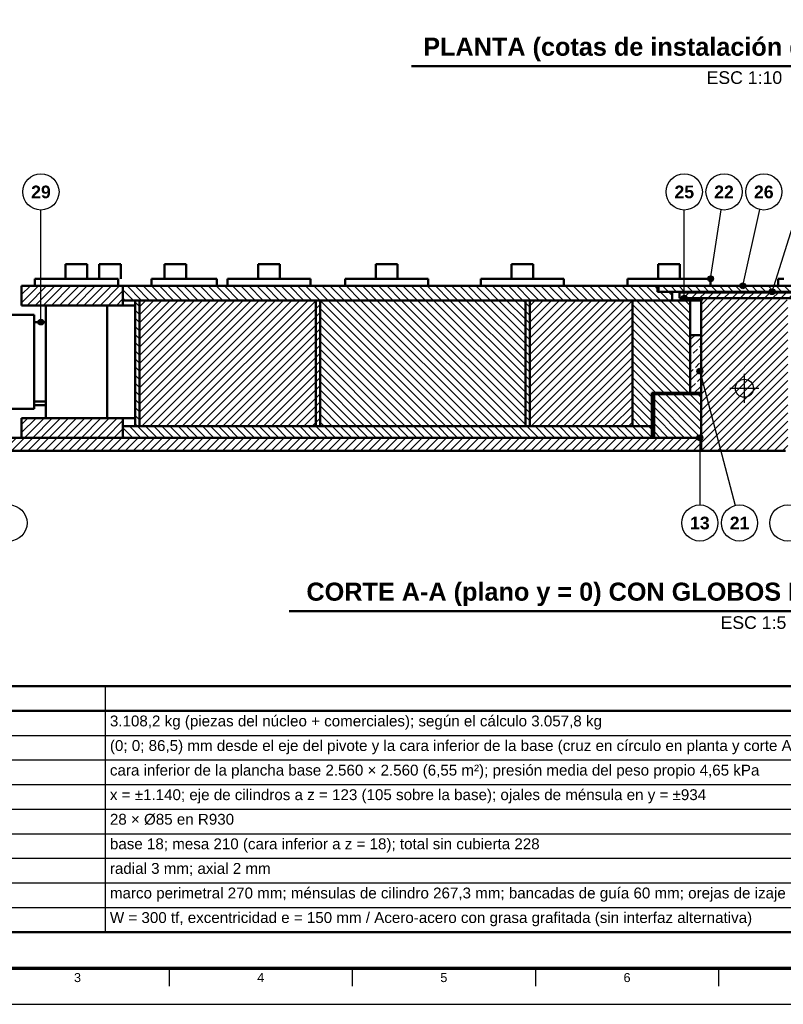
# Model space of a CAD drawing. Header units: millimetres. Extents: x 0 to 841, y 0 to 594.
# Tile 2 of 17: x 131 to 342, y 0 to 272. Entities that reach past the tile are written whole.
import ezdxf
from ezdxf.enums import TextEntityAlignment as Align

# ---------------------------------------------------------------- set-up
doc = ezdxf.new("R2010")
doc.units = ezdxf.units.MM
for name, color, linetype, lineweight in [('ACH', 7, 'CONTINUOUS', 13), ('COTA', 7, 'CONTINUOUS', 25), ('FINA', 7, 'CONTINUOUS', 25), ('MARCO', 7, 'CONTINUOUS', 70), ('TXT', 7, 'CONTINUOUS', 25), ('VIS', 7, 'CONTINUOUS', 50)]:
    doc.layers.add(name, color=color, linetype=linetype, lineweight=lineweight)
doc.styles.add('STD', font='LiberationSans-Regular.ttf')
doc.styles.add('STDB', font='LiberationSans-Bold.ttf')

msp = doc.modelspace()

# ---------------------------------------------------------------- hatches: boundary and pattern name
at = {"layer": 'ACH'}
h = msp.add_hatch(color=7, dxfattribs=at)
h.dxf.hatch_style = 1
h.paths.add_polyline_path([(322.72, 200.78), (322.49, 201.34), (321.92, 201.58), (321.36, 201.34), (321.12, 200.78), (321.36, 200.21), (321.92, 199.98), (322.49, 200.21)])
h = msp.add_hatch(color=7, dxfattribs=at)
h.dxf.hatch_style = 1
h.paths.add_polyline_path([(331.63, 198.78), (331.39, 199.34), (330.83, 199.58), (330.26, 199.34), (330.03, 198.78), (330.26, 198.21), (330.83, 197.98), (331.39, 198.21)])
h = msp.add_hatch(dxfattribs=at)
h.set_pattern_fill('ANSI31', scale=0.5)
h.paths.add_polyline_path([(131.25, 193.38), (131.25, 198.78), (159.25, 198.78), (159.25, 193.38)])
h = msp.add_hatch(dxfattribs=at)
h.set_pattern_fill('ANSI31', scale=0.5, angle=90)
h.paths.add_polyline_path([(159.25, 194.78), (159.25, 198.78), (307.25, 198.78), (307.25, 197.18), (311.25, 197.18), (311.25, 194.78)])
h = msp.add_hatch(dxfattribs=at)
h.set_pattern_fill('ANSI31', scale=0.5, angle=90)
h.paths.add_polyline_path([(355.05, 198.78), (355.05, 197.18), (307.45, 197.18), (307.45, 198.78)])
h = msp.add_hatch(dxfattribs=at)
h.set_pattern_fill('ANSI31', scale=0.5)
h.paths.add_polyline_path([(349.25, 196.98), (349.25, 195.38), (313.25, 195.38), (313.25, 196.98)])
h = msp.add_hatch(color=7, dxfattribs=at)
h.dxf.hatch_style = 1
h.paths.add_polyline_path([(315.42, 195.38), (315.19, 195.94), (314.62, 196.18), (314.05, 195.94), (313.82, 195.38), (314.05, 194.81), (314.62, 194.58), (315.19, 194.81)])
h = msp.add_hatch(color=7, dxfattribs=at)
h.dxf.hatch_style = 1
h.paths.add_polyline_path([(339.7, 197.18), (339.47, 197.74), (338.9, 197.98), (338.34, 197.74), (338.1, 197.18), (338.34, 196.61), (338.9, 196.38), (339.47, 196.61)])
h = msp.add_hatch(dxfattribs=at)
h.set_pattern_fill('ANSI31', scale=0.5, angle=90)
h.paths.add_polyline_path([(162.65, 159.98), (162.65, 194.78), (163.85, 194.78), (163.85, 159.98)])
h = msp.add_hatch(dxfattribs=at)
h.set_pattern_fill('ANSI31', scale=0.5)
h.paths.add_polyline_path([(163.85, 194.78), (212.65, 194.78), (212.65, 159.98), (163.85, 159.98)])
h = msp.add_hatch(dxfattribs=at)
h.set_pattern_fill('ANSI31', scale=0.5)
h.paths.add_polyline_path([(212.65, 159.98), (212.65, 194.78), (213.85, 194.78), (213.85, 159.98)])
h = msp.add_hatch(dxfattribs=at)
h.set_pattern_fill('ANSI31', scale=0.5, angle=90)
h.paths.add_polyline_path([(213.85, 194.78), (270.65, 194.78), (270.65, 159.98), (213.85, 159.98)])
h = msp.add_hatch(dxfattribs=at)
h.set_pattern_fill('ANSI31', scale=0.5, angle=90)
h.paths.add_polyline_path([(270.65, 159.98), (270.65, 194.78), (271.85, 194.78), (271.85, 159.98)])
h = msp.add_hatch(dxfattribs=at)
h.set_pattern_fill('ANSI31', scale=0.5)
h.paths.add_polyline_path([(271.85, 194.78), (300.25, 194.78), (300.25, 159.98), (271.85, 159.98)])
h = msp.add_hatch(dxfattribs=at)
h.set_pattern_fill('ANSI31', scale=0.5, angle=90)
h.paths.add_polyline_path([(300.25, 159.98), (300.25, 194.78), (316.25, 194.78), (316.25, 169.18), (305.65, 169.18), (305.65, 159.98)])
h = msp.add_hatch(dxfattribs=at)
h.set_pattern_fill('ANSI31', scale=0.5)
h.paths.add_polyline_path([(343.25, 194.78), (343.25, 153.78), (342.65, 153.18), (319.85, 153.18), (319.25, 153.78), (319.25, 194.78), (319.85, 195.38), (342.65, 195.38)])
h = msp.add_hatch(color=7, dxfattribs=at)
h.dxf.hatch_style = 1
h.paths.add_polyline_path([(137.4, 188.78), (137.17, 189.34), (136.6, 189.58), (136.04, 189.34), (135.8, 188.78), (136.04, 188.21), (136.6, 187.98), (137.17, 188.21)])
h = msp.add_hatch(dxfattribs=at)
h.set_pattern_fill('ANSI33', scale=0.5)
h.paths.add_polyline_path([(316.25, 169.18), (316.25, 185.18), (319.25, 185.18), (319.25, 169.18)])
h = msp.add_hatch(color=7, dxfattribs=at)
h.dxf.hatch_style = 1
h.paths.add_polyline_path([(319.72, 175.2), (319.49, 175.77), (318.92, 176), (318.36, 175.77), (318.12, 175.2), (318.36, 174.64), (318.92, 174.4), (319.49, 174.64)])
h = msp.add_hatch(dxfattribs=at)
h.set_pattern_fill('ANSI31', scale=0.5, angle=90)
h.paths.add_polyline_path([(306.25, 156.78), (306.25, 168.78), (319.25, 168.78), (319.25, 156.78)])
h = msp.add_hatch(dxfattribs=at)
h.set_pattern_fill('ANSI31', scale=0.5)
h.paths.add_polyline_path([(131.25, 156.78), (131.25, 162.18), (159.25, 162.18), (159.25, 156.78)])
h = msp.add_hatch(dxfattribs=at)
h.set_pattern_fill('ANSI31', scale=0.5, angle=90)
h.paths.add_polyline_path([(159.25, 156.78), (159.25, 159.98), (305.65, 159.98), (305.65, 156.78)])
h = msp.add_hatch(dxfattribs=at)
h.set_pattern_fill('ANSI31', scale=0.5)
h.paths.add_polyline_path([(319.25, 153.18), (75.25, 153.18), (75.25, 156.78), (319.25, 156.78)])
h = msp.add_hatch(color=7, dxfattribs=at)
h.dxf.hatch_style = 1
h.paths.add_polyline_path([(319.72, 156.78), (319.49, 157.34), (318.92, 157.58), (318.36, 157.34), (318.12, 156.78), (318.36, 156.21), (318.92, 155.98), (319.49, 156.21)])

# ---------------------------------------------------------------- linework, layer by layer
at = {"layer": 'COTA'}
for p, q in [((136.6, 188.78), (136.6, 219.78)), ((314.62, 195.38), (314.62, 219.78)), ((321.92, 200.78), (324.86, 219.84)), ((330.83, 198.78), (335.53, 219.9)), ((338.9, 197.18), (346.11, 220.01)), ((318.92, 175.2), (328.66, 138.01)), ((318.92, 156.78), (318.92, 138.18))]:
    msp.add_line(p, q, dxfattribs=at)
for centre in [(321.92, 200.78), (330.83, 198.78), (314.62, 195.38), (338.9, 197.18), (136.6, 188.78), (318.92, 175.2), (318.92, 156.78)]:
    msp.add_circle(centre, 0.8, dxfattribs=at)
at = {"layer": 'FINA'}
for p, q in [((331.25, 166.47), (331.25, 174.47)), ((327.25, 170.47), (335.25, 170.47)), ((154.38, 88), (154.38, 20)), ((25, 81.2), (646, 81.2)), ((25, 74.4), (646, 74.4)), ((25, 67.6), (646, 67.6)), ((25, 60.8), (646, 60.8)), ((25, 54), (646, 54)), ((25, 47.2), (646, 47.2)), ((25, 40.4), (646, 40.4)), ((25, 33.6), (646, 33.6)), ((25, 26.8), (646, 26.8)), ((172.06, 10), (172.06, 5)), ((222.75, 10), (222.75, 5)), ((273.44, 10), (273.44, 5)), ((324.12, 10), (324.12, 5))]:
    msp.add_line(p, q, dxfattribs=at)
msp.add_lwpolyline([(0, 0), (841, 0), (841, 594), (0, 594)], close=True, dxfattribs=at)
for centre, radius in [((136.6, 224.78), 5), ((314.62, 224.78), 5), ((325.62, 224.78), 5), ((336.62, 224.78), 5), ((331.25, 170.47), 2.5), ((127.75, 133.18), 5), ((318.92, 133.18), 5), ((329.92, 133.18), 5), ((343.25, 133.18), 5)]:
    msp.add_circle(centre, radius, dxfattribs=at)
at = {"layer": 'MARCO'}
msp.add_lwpolyline([(20, 10), (831, 10), (831, 584), (20, 584)], close=True, dxfattribs=at)
at = {"layer": 'VIS'}
for p, q in [((239.17, 259.57), (423.33, 259.57)), ((205.31, 108.78), (462.19, 108.78)), ((25, 20), (646, 20))]:
    msp.add_line(p, q, dxfattribs=at)
for points in [[(143.42, 204.78), (143.54, 204.78), (143.66, 204.78), (143.78, 204.78), (143.9, 204.78), (144.02, 204.78), (144.14, 204.78), (144.26, 204.78), (144.38, 204.78), (144.5, 204.78), (144.62, 204.78), (144.74, 204.78), (144.86, 204.78), (144.98, 204.78), (145.1, 204.78), (145.22, 204.78), (145.34, 204.78), (145.46, 204.78), (145.58, 204.78), (145.7, 204.78), (145.82, 204.78), (145.94, 204.78), (146.06, 204.78), (146.18, 204.78), (146.3, 204.78), (146.42, 204.78), (146.54, 204.78), (146.66, 204.78), (146.78, 204.78), (146.9, 204.78), (147.02, 204.78), (147.14, 204.78), (147.26, 204.78), (147.38, 204.78), (147.5, 204.78), (147.62, 204.78), (147.74, 204.78), (147.86, 204.78), (147.98, 204.78), (148.1, 204.78), (148.22, 204.78), (148.34, 204.78), (148.46, 204.78), (148.58, 204.78), (148.7, 204.78), (148.82, 204.78), (148.94, 204.78), (149.06, 204.78), (149.18, 204.78), (149.3, 204.78), (149.42, 204.78)], [(143.42, 204.78), (143.42, 200.78)], [(149.42, 200.78), (149.42, 204.78)], [(152.69, 204.78), (152.81, 204.78), (152.93, 204.78), (153.05, 204.78), (153.17, 204.78), (153.29, 204.78), (153.41, 204.78), (153.53, 204.78), (153.65, 204.78), (153.77, 204.78), (153.89, 204.78), (154.01, 204.78), (154.13, 204.78), (154.25, 204.78), (154.37, 204.78), (154.49, 204.78), (154.61, 204.78), (154.73, 204.78), (154.85, 204.78), (154.97, 204.78), (155.09, 204.78), (155.21, 204.78), (155.33, 204.78), (155.45, 204.78), (155.57, 204.78), (155.69, 204.78), (155.81, 204.78), (155.93, 204.78), (156.05, 204.78), (156.17, 204.78), (156.29, 204.78), (156.41, 204.78), (156.53, 204.78), (156.65, 204.78), (156.77, 204.78), (156.89, 204.78), (157.01, 204.78), (157.13, 204.78), (157.25, 204.78), (157.37, 204.78), (157.49, 204.78), (157.61, 204.78), (157.73, 204.78), (157.85, 204.78), (157.97, 204.78), (158.09, 204.78), (158.21, 204.78), (158.33, 204.78), (158.45, 204.78), (158.57, 204.78), (158.69, 204.78)], [(152.69, 204.78), (152.69, 200.78)], [(158.69, 200.78), (158.69, 204.78)], [(170.76, 204.78), (170.88, 204.78), (171, 204.78), (171.12, 204.78), (171.24, 204.78), (171.36, 204.78), (171.48, 204.78), (171.6, 204.78), (171.72, 204.78), (171.84, 204.78), (171.96, 204.78), (172.08, 204.78), (172.2, 204.78), (172.32, 204.78), (172.44, 204.78), (172.56, 204.78), (172.68, 204.78), (172.8, 204.78), (172.92, 204.78), (173.04, 204.78), (173.16, 204.78), (173.28, 204.78), (173.4, 204.78), (173.52, 204.78), (173.64, 204.78), (173.76, 204.78), (173.88, 204.78), (174, 204.78), (174.12, 204.78), (174.24, 204.78), (174.36, 204.78), (174.48, 204.78), (174.6, 204.78), (174.72, 204.78), (174.84, 204.78), (174.96, 204.78), (175.08, 204.78), (175.2, 204.78), (175.32, 204.78), (175.44, 204.78), (175.56, 204.78), (175.68, 204.78), (175.8, 204.78), (175.92, 204.78), (176.04, 204.78), (176.16, 204.78), (176.28, 204.78), (176.4, 204.78), (176.52, 204.78), (176.64, 204.78), (176.76, 204.78)], [(170.76, 204.78), (170.76, 200.78)], [(176.76, 200.78), (176.76, 204.78)], [(196.73, 204.78), (196.85, 204.78), (196.97, 204.78), (197.09, 204.78), (197.21, 204.78), (197.33, 204.78), (197.45, 204.78), (197.57, 204.78), (197.69, 204.78), (197.81, 204.78), (197.93, 204.78), (198.05, 204.78), (198.17, 204.78), (198.29, 204.78), (198.41, 204.78), (198.53, 204.78), (198.65, 204.78), (198.77, 204.78), (198.89, 204.78), (199.01, 204.78), (199.13, 204.78), (199.25, 204.78), (199.37, 204.78), (199.49, 204.78), (199.61, 204.78), (199.73, 204.78), (199.85, 204.78), (199.97, 204.78), (200.09, 204.78), (200.21, 204.78), (200.33, 204.78), (200.45, 204.78), (200.57, 204.78), (200.69, 204.78), (200.81, 204.78), (200.93, 204.78), (201.05, 204.78), (201.17, 204.78), (201.29, 204.78), (201.41, 204.78), (201.53, 204.78), (201.65, 204.78), (201.77, 204.78), (201.89, 204.78), (202.01, 204.78), (202.13, 204.78), (202.25, 204.78), (202.37, 204.78), (202.49, 204.78), (202.61, 204.78), (202.73, 204.78)], [(196.73, 204.78), (196.73, 200.78)], [(202.73, 200.78), (202.73, 204.78)], [(229.29, 204.78), (229.41, 204.78), (229.53, 204.78), (229.65, 204.78), (229.77, 204.78), (229.89, 204.78), (230.01, 204.78), (230.13, 204.78), (230.25, 204.78), (230.37, 204.78), (230.49, 204.78), (230.61, 204.78), (230.73, 204.78), (230.85, 204.78), (230.97, 204.78), (231.09, 204.78), (231.21, 204.78), (231.33, 204.78), (231.45, 204.78), (231.57, 204.78), (231.69, 204.78), (231.81, 204.78), (231.93, 204.78), (232.05, 204.78), (232.17, 204.78), (232.29, 204.78), (232.41, 204.78), (232.53, 204.78), (232.65, 204.78), (232.77, 204.78), (232.89, 204.78), (233.01, 204.78), (233.13, 204.78), (233.25, 204.78), (233.37, 204.78), (233.49, 204.78), (233.61, 204.78), (233.73, 204.78), (233.85, 204.78), (233.97, 204.78), (234.09, 204.78), (234.21, 204.78), (234.33, 204.78), (234.45, 204.78), (234.57, 204.78), (234.69, 204.78), (234.81, 204.78), (234.93, 204.78), (235.05, 204.78), (235.17, 204.78), (235.29, 204.78)], [(229.29, 204.78), (229.29, 200.78)], [(235.29, 200.78), (235.29, 204.78)], [(266.82, 204.78), (266.94, 204.78), (267.06, 204.78), (267.18, 204.78), (267.3, 204.78), (267.42, 204.78), (267.54, 204.78), (267.66, 204.78), (267.78, 204.78), (267.9, 204.78), (268.02, 204.78), (268.14, 204.78), (268.26, 204.78), (268.38, 204.78), (268.5, 204.78), (268.62, 204.78), (268.74, 204.78), (268.86, 204.78), (268.98, 204.78), (269.1, 204.78), (269.22, 204.78), (269.34, 204.78), (269.46, 204.78), (269.58, 204.78), (269.7, 204.78), (269.82, 204.78), (269.94, 204.78), (270.06, 204.78), (270.18, 204.78), (270.3, 204.78), (270.42, 204.78), (270.54, 204.78), (270.66, 204.78), (270.78, 204.78), (270.9, 204.78), (271.02, 204.78), (271.14, 204.78), (271.26, 204.78), (271.38, 204.78), (271.5, 204.78), (271.62, 204.78), (271.74, 204.78), (271.86, 204.78), (271.98, 204.78), (272.1, 204.78), (272.22, 204.78), (272.34, 204.78), (272.46, 204.78), (272.58, 204.78), (272.7, 204.78), (272.82, 204.78)], [(266.82, 204.78), (266.82, 200.78)], [(272.82, 200.78), (272.82, 204.78)], [(307.42, 204.78), (307.54, 204.78), (307.66, 204.78), (307.78, 204.78), (307.9, 204.78), (308.02, 204.78), (308.14, 204.78), (308.26, 204.78), (308.38, 204.78), (308.5, 204.78), (308.62, 204.78), (308.74, 204.78), (308.86, 204.78), (308.98, 204.78), (309.1, 204.78), (309.22, 204.78), (309.34, 204.78), (309.46, 204.78), (309.58, 204.78), (309.7, 204.78), (309.82, 204.78), (309.94, 204.78), (310.06, 204.78), (310.18, 204.78), (310.3, 204.78), (310.42, 204.78), (310.54, 204.78), (310.66, 204.78), (310.78, 204.78), (310.9, 204.78), (311.02, 204.78), (311.14, 204.78), (311.26, 204.78), (311.38, 204.78), (311.5, 204.78), (311.62, 204.78), (311.74, 204.78), (311.86, 204.78), (311.98, 204.78), (312.1, 204.78), (312.22, 204.78), (312.34, 204.78), (312.46, 204.78), (312.58, 204.78), (312.7, 204.78), (312.82, 204.78), (312.94, 204.78), (313.06, 204.78), (313.18, 204.78), (313.3, 204.78), (313.42, 204.78)], [(307.42, 204.78), (307.42, 200.78)], [(313.42, 200.78), (313.42, 204.78)], [(134.92, 200.78), (135.04, 200.78), (135.16, 200.78), (135.28, 200.78), (135.4, 200.78), (135.52, 200.78), (135.64, 200.78), (135.76, 200.78), (135.88, 200.78), (136, 200.78), (136.12, 200.78), (136.24, 200.78), (136.36, 200.78), (136.48, 200.78), (136.61, 200.78), (136.73, 200.78), (136.85, 200.78), (136.97, 200.78), (137.09, 200.78), (137.21, 200.78), (137.33, 200.78), (137.45, 200.78), (137.57, 200.78), (137.69, 200.78), (137.81, 200.78), (137.93, 200.78), (138.05, 200.78), (138.17, 200.78), (138.29, 200.78), (138.41, 200.78), (138.53, 200.78), (138.65, 200.78), (138.77, 200.78), (138.89, 200.78), (139.01, 200.78), (139.13, 200.78), (139.25, 200.78), (139.38, 200.78), (139.5, 200.78), (139.62, 200.78), (139.74, 200.78), (139.86, 200.78), (139.98, 200.78), (140.1, 200.78), (140.22, 200.78), (140.34, 200.78), (140.46, 200.78), (140.58, 200.78), (140.7, 200.78), (140.82, 200.78), (140.94, 200.78), (141.06, 200.78), (141.18, 200.78), (141.3, 200.78), (141.42, 200.78), (141.54, 200.78), (141.66, 200.78), (141.78, 200.78), (141.9, 200.78), (142.02, 200.78), (142.14, 200.78), (142.27, 200.78), (142.39, 200.78), (142.51, 200.78), (142.63, 200.78), (142.75, 200.78), (142.87, 200.78), (142.99, 200.78), (143.11, 200.78), (143.23, 200.78), (143.35, 200.78), (143.47, 200.78), (143.59, 200.78), (143.71, 200.78), (143.83, 200.78), (143.95, 200.78), (144.07, 200.78), (144.19, 200.78), (144.31, 200.78), (144.43, 200.78), (144.55, 200.78), (144.67, 200.78), (144.79, 200.78), (144.91, 200.78), (145.03, 200.78), (145.16, 200.78), (145.28, 200.78), (145.4, 200.78), (145.52, 200.78), (145.64, 200.78), (145.76, 200.78), (145.88, 200.78), (146, 200.78), (146.12, 200.78), (146.24, 200.78), (146.36, 200.78), (146.48, 200.78), (146.6, 200.78), (146.72, 200.78), (146.84, 200.78), (146.96, 200.78), (147.08, 200.78), (147.2, 200.78), (147.32, 200.78), (147.44, 200.78), (147.56, 200.78), (147.68, 200.78), (147.8, 200.78), (147.92, 200.78), (148.05, 200.78), (148.17, 200.78), (148.29, 200.78), (148.41, 200.78), (148.53, 200.78), (148.65, 200.78), (148.77, 200.78), (148.89, 200.78), (149.01, 200.78), (149.13, 200.78), (149.25, 200.78), (149.37, 200.78), (149.49, 200.78), (149.61, 200.78), (149.73, 200.78), (149.85, 200.78), (149.97, 200.78), (150.09, 200.78), (150.21, 200.78), (150.33, 200.78), (150.45, 200.78), (150.57, 200.78), (150.69, 200.78), (150.81, 200.78), (150.94, 200.78), (151.06, 200.78), (151.18, 200.78), (151.3, 200.78), (151.42, 200.78), (151.54, 200.78), (151.66, 200.78), (151.78, 200.78), (151.9, 200.78), (152.02, 200.78), (152.14, 200.78), (152.26, 200.78), (152.38, 200.78), (152.5, 200.78), (152.62, 200.78), (152.74, 200.78), (152.86, 200.78), (152.98, 200.78), (153.1, 200.78), (153.22, 200.78), (153.34, 200.78), (153.46, 200.78), (153.58, 200.78), (153.7, 200.78), (153.83, 200.78), (153.95, 200.78), (154.07, 200.78), (154.19, 200.78), (154.31, 200.78), (154.43, 200.78), (154.55, 200.78), (154.67, 200.78), (154.79, 200.78), (154.91, 200.78), (155.03, 200.78), (155.15, 200.78), (155.27, 200.78), (155.39, 200.78), (155.51, 200.78), (155.63, 200.78), (155.75, 200.78), (155.87, 200.78), (155.99, 200.78), (156.11, 200.78), (156.23, 200.78), (156.35, 200.78), (156.47, 200.78), (156.59, 200.78), (156.72, 200.78), (156.84, 200.78), (156.96, 200.78), (157.08, 200.78), (157.2, 200.78), (157.32, 200.78), (157.44, 200.78), (157.56, 200.78), (157.68, 200.78), (157.8, 200.78), (157.92, 200.78)], [(134.92, 200.78), (134.92, 198.78)], [(157.92, 198.78), (157.92, 200.78)], [(167.19, 200.78), (167.31, 200.78), (167.43, 200.78), (167.55, 200.78), (167.67, 200.78), (167.79, 200.78), (167.91, 200.78), (168.03, 200.78), (168.15, 200.78), (168.27, 200.78), (168.39, 200.78), (168.51, 200.78), (168.63, 200.78), (168.75, 200.78), (168.87, 200.78), (168.99, 200.78), (169.12, 200.78), (169.24, 200.78), (169.36, 200.78), (169.48, 200.78), (169.6, 200.78), (169.72, 200.78), (169.84, 200.78), (169.96, 200.78), (170.08, 200.78), (170.2, 200.78), (170.32, 200.78), (170.44, 200.78), (170.56, 200.78), (170.68, 200.78), (170.8, 200.78), (170.92, 200.78), (171.04, 200.78), (171.16, 200.78), (171.28, 200.78), (171.4, 200.78), (171.52, 200.78), (171.65, 200.78), (171.77, 200.78), (171.89, 200.78), (172.01, 200.78), (172.13, 200.78), (172.25, 200.78), (172.37, 200.78), (172.49, 200.78), (172.61, 200.78), (172.73, 200.78), (172.85, 200.78), (172.97, 200.78), (173.09, 200.78), (173.21, 200.78), (173.33, 200.78), (173.45, 200.78), (173.57, 200.78), (173.69, 200.78), (173.81, 200.78), (173.93, 200.78), (174.05, 200.78), (174.18, 200.78), (174.3, 200.78), (174.42, 200.78), (174.54, 200.78), (174.66, 200.78), (174.78, 200.78), (174.9, 200.78), (175.02, 200.78), (175.14, 200.78), (175.26, 200.78), (175.38, 200.78), (175.5, 200.78), (175.62, 200.78), (175.74, 200.78), (175.86, 200.78), (175.98, 200.78), (176.1, 200.78), (176.22, 200.78), (176.34, 200.78), (176.46, 200.78), (176.58, 200.78), (176.71, 200.78), (176.83, 200.78), (176.95, 200.78), (177.07, 200.78), (177.19, 200.78), (177.31, 200.78), (177.43, 200.78), (177.55, 200.78), (177.67, 200.78), (177.79, 200.78), (177.91, 200.78), (178.03, 200.78), (178.15, 200.78), (178.27, 200.78), (178.39, 200.78), (178.51, 200.78), (178.63, 200.78), (178.75, 200.78), (178.87, 200.78), (178.99, 200.78), (179.11, 200.78), (179.24, 200.78), (179.36, 200.78), (179.48, 200.78), (179.6, 200.78), (179.72, 200.78), (179.84, 200.78), (179.96, 200.78), (180.08, 200.78), (180.2, 200.78), (180.32, 200.78), (180.44, 200.78), (180.56, 200.78), (180.68, 200.78), (180.8, 200.78), (180.92, 200.78), (181.04, 200.78), (181.16, 200.78), (181.28, 200.78), (181.4, 200.78), (181.52, 200.78), (181.64, 200.78), (181.77, 200.78), (181.89, 200.78), (182.01, 200.78), (182.13, 200.78), (182.25, 200.78), (182.37, 200.78), (182.49, 200.78), (182.61, 200.78), (182.73, 200.78), (182.85, 200.78), (182.97, 200.78), (183.09, 200.78), (183.21, 200.78), (183.33, 200.78), (183.45, 200.78), (183.57, 200.78), (183.69, 200.78), (183.81, 200.78), (183.93, 200.78), (184.05, 200.78), (184.18, 200.78), (184.3, 200.78), (184.42, 200.78), (184.54, 200.78), (184.66, 200.78), (184.78, 200.78), (184.9, 200.78), (185.02, 200.78), (185.14, 200.78), (185.26, 200.78)], [(167.19, 198.78), (167.19, 200.78)], [(185.26, 198.78), (185.26, 200.78)], [(188.23, 200.78), (188.35, 200.78), (188.47, 200.78), (188.59, 200.78), (188.71, 200.78), (188.83, 200.78), (188.95, 200.78), (189.07, 200.78), (189.19, 200.78), (189.31, 200.78), (189.43, 200.78), (189.55, 200.78), (189.67, 200.78), (189.79, 200.78), (189.91, 200.78), (190.03, 200.78), (190.15, 200.78), (190.28, 200.78), (190.4, 200.78), (190.52, 200.78), (190.64, 200.78), (190.76, 200.78), (190.88, 200.78), (191, 200.78), (191.12, 200.78), (191.24, 200.78), (191.36, 200.78), (191.48, 200.78), (191.6, 200.78), (191.72, 200.78), (191.84, 200.78), (191.96, 200.78), (192.08, 200.78), (192.2, 200.78), (192.32, 200.78), (192.44, 200.78), (192.56, 200.78), (192.68, 200.78), (192.8, 200.78), (192.92, 200.78), (193.04, 200.78), (193.17, 200.78), (193.29, 200.78), (193.41, 200.78), (193.53, 200.78), (193.65, 200.78), (193.77, 200.78), (193.89, 200.78), (194.01, 200.78), (194.13, 200.78), (194.25, 200.78), (194.37, 200.78), (194.49, 200.78), (194.61, 200.78), (194.73, 200.78), (194.85, 200.78), (194.97, 200.78), (195.09, 200.78), (195.21, 200.78), (195.33, 200.78), (195.45, 200.78), (195.57, 200.78), (195.69, 200.78), (195.81, 200.78), (195.93, 200.78), (196.06, 200.78), (196.18, 200.78), (196.3, 200.78), (196.42, 200.78), (196.54, 200.78), (196.66, 200.78), (196.78, 200.78), (196.9, 200.78), (197.02, 200.78), (197.14, 200.78), (197.26, 200.78), (197.38, 200.78), (197.5, 200.78), (197.62, 200.78), (197.74, 200.78), (197.86, 200.78), (197.98, 200.78), (198.1, 200.78), (198.22, 200.78), (198.34, 200.78), (198.46, 200.78), (198.58, 200.78), (198.7, 200.78), (198.82, 200.78), (198.95, 200.78), (199.07, 200.78), (199.19, 200.78), (199.31, 200.78), (199.43, 200.78), (199.55, 200.78), (199.67, 200.78), (199.79, 200.78), (199.91, 200.78), (200.03, 200.78), (200.15, 200.78), (200.27, 200.78), (200.39, 200.78), (200.51, 200.78), (200.63, 200.78), (200.75, 200.78), (200.87, 200.78), (200.99, 200.78), (201.11, 200.78), (201.23, 200.78), (201.35, 200.78), (201.47, 200.78), (201.59, 200.78), (201.72, 200.78), (201.84, 200.78), (201.96, 200.78), (202.08, 200.78), (202.2, 200.78), (202.32, 200.78), (202.44, 200.78), (202.56, 200.78), (202.68, 200.78), (202.8, 200.78), (202.92, 200.78), (203.04, 200.78), (203.16, 200.78), (203.28, 200.78), (203.4, 200.78), (203.52, 200.78), (203.64, 200.78), (203.76, 200.78), (203.88, 200.78), (204, 200.78), (204.12, 200.78), (204.24, 200.78), (204.36, 200.78), (204.48, 200.78), (204.61, 200.78), (204.73, 200.78), (204.85, 200.78), (204.97, 200.78), (205.09, 200.78), (205.21, 200.78), (205.33, 200.78), (205.45, 200.78), (205.57, 200.78), (205.69, 200.78), (205.81, 200.78), (205.93, 200.78), (206.05, 200.78), (206.17, 200.78), (206.29, 200.78), (206.41, 200.78), (206.53, 200.78), (206.65, 200.78), (206.77, 200.78), (206.89, 200.78), (207.01, 200.78), (207.13, 200.78), (207.25, 200.78), (207.37, 200.78), (207.5, 200.78), (207.62, 200.78), (207.74, 200.78), (207.86, 200.78), (207.98, 200.78), (208.1, 200.78), (208.22, 200.78), (208.34, 200.78), (208.46, 200.78), (208.58, 200.78), (208.7, 200.78), (208.82, 200.78), (208.94, 200.78), (209.06, 200.78), (209.18, 200.78), (209.3, 200.78), (209.42, 200.78), (209.54, 200.78), (209.66, 200.78), (209.78, 200.78), (209.9, 200.78), (210.02, 200.78), (210.14, 200.78), (210.26, 200.78), (210.39, 200.78), (210.51, 200.78), (210.63, 200.78), (210.75, 200.78), (210.87, 200.78), (210.99, 200.78), (211.11, 200.78), (211.23, 200.78)], [(188.23, 200.78), (188.23, 198.78)], [(211.23, 198.78), (211.23, 200.78)], [(220.79, 200.78), (220.91, 200.78), (221.03, 200.78), (221.15, 200.78), (221.27, 200.78), (221.39, 200.78), (221.51, 200.78), (221.63, 200.78), (221.76, 200.78), (221.88, 200.78), (222, 200.78), (222.12, 200.78), (222.24, 200.78), (222.36, 200.78), (222.48, 200.78), (222.6, 200.78), (222.72, 200.78), (222.84, 200.78), (222.96, 200.78), (223.08, 200.78), (223.2, 200.78), (223.32, 200.78), (223.44, 200.78), (223.56, 200.78), (223.68, 200.78), (223.8, 200.78), (223.92, 200.78), (224.04, 200.78), (224.16, 200.78), (224.28, 200.78), (224.4, 200.78), (224.53, 200.78), (224.65, 200.78), (224.77, 200.78), (224.89, 200.78), (225.01, 200.78), (225.13, 200.78), (225.25, 200.78), (225.37, 200.78), (225.49, 200.78), (225.61, 200.78), (225.73, 200.78), (225.85, 200.78), (225.97, 200.78), (226.09, 200.78), (226.21, 200.78), (226.33, 200.78), (226.45, 200.78), (226.57, 200.78), (226.69, 200.78), (226.81, 200.78), (226.93, 200.78), (227.05, 200.78), (227.17, 200.78), (227.29, 200.78), (227.42, 200.78), (227.54, 200.78), (227.66, 200.78), (227.78, 200.78), (227.9, 200.78), (228.02, 200.78), (228.14, 200.78), (228.26, 200.78), (228.38, 200.78), (228.5, 200.78), (228.62, 200.78), (228.74, 200.78), (228.86, 200.78), (228.98, 200.78), (229.1, 200.78), (229.22, 200.78), (229.34, 200.78), (229.46, 200.78), (229.58, 200.78), (229.7, 200.78), (229.82, 200.78), (229.94, 200.78), (230.06, 200.78), (230.18, 200.78), (230.31, 200.78), (230.43, 200.78), (230.55, 200.78), (230.67, 200.78), (230.79, 200.78), (230.91, 200.78), (231.03, 200.78), (231.15, 200.78), (231.27, 200.78), (231.39, 200.78), (231.51, 200.78), (231.63, 200.78), (231.75, 200.78), (231.87, 200.78), (231.99, 200.78), (232.11, 200.78), (232.23, 200.78), (232.35, 200.78), (232.47, 200.78), (232.59, 200.78), (232.71, 200.78), (232.83, 200.78), (232.95, 200.78), (233.07, 200.78), (233.2, 200.78), (233.32, 200.78), (233.44, 200.78), (233.56, 200.78), (233.68, 200.78), (233.8, 200.78), (233.92, 200.78), (234.04, 200.78), (234.16, 200.78), (234.28, 200.78), (234.4, 200.78), (234.52, 200.78), (234.64, 200.78), (234.76, 200.78), (234.88, 200.78), (235, 200.78), (235.12, 200.78), (235.24, 200.78), (235.36, 200.78), (235.48, 200.78), (235.6, 200.78), (235.72, 200.78), (235.84, 200.78), (235.96, 200.78), (236.09, 200.78), (236.21, 200.78), (236.33, 200.78), (236.45, 200.78), (236.57, 200.78), (236.69, 200.78), (236.81, 200.78), (236.93, 200.78), (237.05, 200.78), (237.17, 200.78), (237.29, 200.78), (237.41, 200.78), (237.53, 200.78), (237.65, 200.78), (237.77, 200.78), (237.89, 200.78), (238.01, 200.78), (238.13, 200.78), (238.25, 200.78), (238.37, 200.78), (238.49, 200.78), (238.61, 200.78), (238.73, 200.78), (238.85, 200.78), (238.98, 200.78), (239.1, 200.78), (239.22, 200.78), (239.34, 200.78), (239.46, 200.78), (239.58, 200.78), (239.7, 200.78), (239.82, 200.78), (239.94, 200.78), (240.06, 200.78), (240.18, 200.78), (240.3, 200.78), (240.42, 200.78), (240.54, 200.78), (240.66, 200.78), (240.78, 200.78), (240.9, 200.78), (241.02, 200.78), (241.14, 200.78), (241.26, 200.78), (241.38, 200.78), (241.5, 200.78), (241.62, 200.78), (241.74, 200.78), (241.87, 200.78), (241.99, 200.78), (242.11, 200.78), (242.23, 200.78), (242.35, 200.78), (242.47, 200.78), (242.59, 200.78), (242.71, 200.78), (242.83, 200.78), (242.95, 200.78), (243.07, 200.78), (243.19, 200.78), (243.31, 200.78), (243.43, 200.78), (243.55, 200.78), (243.67, 200.78), (243.79, 200.78)], [(220.79, 200.78), (220.79, 198.78)], [(243.79, 198.78), (243.79, 200.78)], [(258.32, 200.78), (258.44, 200.78), (258.56, 200.78), (258.68, 200.78), (258.8, 200.78), (258.92, 200.78), (259.04, 200.78), (259.16, 200.78), (259.28, 200.78), (259.4, 200.78), (259.52, 200.78), (259.64, 200.78), (259.76, 200.78), (259.88, 200.78), (260, 200.78), (260.12, 200.78), (260.24, 200.78), (260.37, 200.78), (260.49, 200.78), (260.61, 200.78), (260.73, 200.78), (260.85, 200.78), (260.97, 200.78), (261.09, 200.78), (261.21, 200.78), (261.33, 200.78), (261.45, 200.78), (261.57, 200.78), (261.69, 200.78), (261.81, 200.78), (261.93, 200.78), (262.05, 200.78), (262.17, 200.78), (262.29, 200.78), (262.41, 200.78), (262.53, 200.78), (262.65, 200.78), (262.77, 200.78), (262.89, 200.78), (263.01, 200.78), (263.13, 200.78), (263.26, 200.78), (263.38, 200.78), (263.5, 200.78), (263.62, 200.78), (263.74, 200.78), (263.86, 200.78), (263.98, 200.78), (264.1, 200.78), (264.22, 200.78), (264.34, 200.78), (264.46, 200.78), (264.58, 200.78), (264.7, 200.78), (264.82, 200.78), (264.94, 200.78), (265.06, 200.78), (265.18, 200.78), (265.3, 200.78), (265.42, 200.78), (265.54, 200.78), (265.66, 200.78), (265.78, 200.78), (265.9, 200.78), (266.02, 200.78), (266.15, 200.78), (266.27, 200.78), (266.39, 200.78), (266.51, 200.78), (266.63, 200.78), (266.75, 200.78), (266.87, 200.78), (266.99, 200.78), (267.11, 200.78), (267.23, 200.78), (267.35, 200.78), (267.47, 200.78), (267.59, 200.78), (267.71, 200.78), (267.83, 200.78), (267.95, 200.78), (268.07, 200.78), (268.19, 200.78), (268.31, 200.78), (268.43, 200.78), (268.55, 200.78), (268.67, 200.78), (268.79, 200.78), (268.91, 200.78), (269.04, 200.78), (269.16, 200.78), (269.28, 200.78), (269.4, 200.78), (269.52, 200.78), (269.64, 200.78), (269.76, 200.78), (269.88, 200.78), (270, 200.78), (270.12, 200.78), (270.24, 200.78), (270.36, 200.78), (270.48, 200.78), (270.6, 200.78), (270.72, 200.78), (270.84, 200.78), (270.96, 200.78), (271.08, 200.78), (271.2, 200.78), (271.32, 200.78), (271.44, 200.78), (271.56, 200.78), (271.68, 200.78), (271.81, 200.78), (271.93, 200.78), (272.05, 200.78), (272.17, 200.78), (272.29, 200.78), (272.41, 200.78), (272.53, 200.78), (272.65, 200.78), (272.77, 200.78), (272.89, 200.78), (273.01, 200.78), (273.13, 200.78), (273.25, 200.78), (273.37, 200.78), (273.49, 200.78), (273.61, 200.78), (273.73, 200.78), (273.85, 200.78), (273.97, 200.78), (274.09, 200.78), (274.21, 200.78), (274.33, 200.78), (274.45, 200.78), (274.57, 200.78), (274.7, 200.78), (274.82, 200.78), (274.94, 200.78), (275.06, 200.78), (275.18, 200.78), (275.3, 200.78), (275.42, 200.78), (275.54, 200.78), (275.66, 200.78), (275.78, 200.78), (275.9, 200.78), (276.02, 200.78), (276.14, 200.78), (276.26, 200.78), (276.38, 200.78), (276.5, 200.78), (276.62, 200.78), (276.74, 200.78), (276.86, 200.78), (276.98, 200.78), (277.1, 200.78), (277.22, 200.78), (277.34, 200.78), (277.46, 200.78), (277.59, 200.78), (277.71, 200.78), (277.83, 200.78), (277.95, 200.78), (278.07, 200.78), (278.19, 200.78), (278.31, 200.78), (278.43, 200.78), (278.55, 200.78), (278.67, 200.78), (278.79, 200.78), (278.91, 200.78), (279.03, 200.78), (279.15, 200.78), (279.27, 200.78), (279.39, 200.78), (279.51, 200.78), (279.63, 200.78), (279.75, 200.78), (279.87, 200.78), (279.99, 200.78), (280.11, 200.78), (280.23, 200.78), (280.35, 200.78), (280.48, 200.78), (280.6, 200.78), (280.72, 200.78), (280.84, 200.78), (280.96, 200.78), (281.08, 200.78), (281.2, 200.78), (281.32, 200.78)], [(258.32, 200.78), (258.32, 198.78)], [(281.32, 198.78), (281.32, 200.78)], [(298.92, 200.78), (299.05, 200.78), (299.17, 200.78), (299.29, 200.78), (299.41, 200.78), (299.53, 200.78), (299.65, 200.78), (299.77, 200.78), (299.89, 200.78), (300.01, 200.78), (300.13, 200.78), (300.25, 200.78), (300.37, 200.78), (300.49, 200.78), (300.61, 200.78), (300.73, 200.78), (300.85, 200.78), (300.97, 200.78), (301.09, 200.78), (301.21, 200.78), (301.33, 200.78), (301.45, 200.78), (301.57, 200.78), (301.69, 200.78), (301.81, 200.78), (301.94, 200.78), (302.06, 200.78), (302.18, 200.78), (302.3, 200.78), (302.42, 200.78), (302.54, 200.78), (302.66, 200.78), (302.78, 200.78), (302.9, 200.78), (303.02, 200.78), (303.14, 200.78), (303.26, 200.78), (303.38, 200.78), (303.5, 200.78), (303.62, 200.78), (303.74, 200.78), (303.86, 200.78), (303.98, 200.78), (304.1, 200.78), (304.22, 200.78), (304.34, 200.78), (304.46, 200.78), (304.58, 200.78), (304.7, 200.78), (304.83, 200.78), (304.95, 200.78), (305.07, 200.78), (305.19, 200.78), (305.31, 200.78), (305.43, 200.78), (305.55, 200.78), (305.67, 200.78), (305.79, 200.78), (305.91, 200.78), (306.03, 200.78), (306.15, 200.78), (306.27, 200.78), (306.39, 200.78), (306.51, 200.78), (306.63, 200.78), (306.75, 200.78), (306.87, 200.78), (306.99, 200.78), (307.11, 200.78), (307.23, 200.78), (307.35, 200.78), (307.47, 200.78), (307.59, 200.78), (307.72, 200.78), (307.84, 200.78), (307.96, 200.78), (308.08, 200.78), (308.2, 200.78), (308.32, 200.78), (308.44, 200.78), (308.56, 200.78), (308.68, 200.78), (308.8, 200.78), (308.92, 200.78), (309.04, 200.78), (309.16, 200.78), (309.28, 200.78), (309.4, 200.78), (309.52, 200.78), (309.64, 200.78), (309.76, 200.78), (309.88, 200.78), (310, 200.78), (310.12, 200.78), (310.24, 200.78), (310.36, 200.78), (310.48, 200.78), (310.61, 200.78), (310.73, 200.78), (310.85, 200.78), (310.97, 200.78), (311.09, 200.78), (311.21, 200.78), (311.33, 200.78), (311.45, 200.78), (311.57, 200.78), (311.69, 200.78), (311.81, 200.78), (311.93, 200.78), (312.05, 200.78), (312.17, 200.78), (312.29, 200.78), (312.41, 200.78), (312.53, 200.78), (312.65, 200.78), (312.77, 200.78), (312.89, 200.78), (313.01, 200.78), (313.13, 200.78), (313.25, 200.78), (313.37, 200.78), (313.5, 200.78), (313.62, 200.78), (313.74, 200.78), (313.86, 200.78), (313.98, 200.78), (314.1, 200.78), (314.22, 200.78), (314.34, 200.78), (314.46, 200.78), (314.58, 200.78), (314.7, 200.78), (314.82, 200.78), (314.94, 200.78), (315.06, 200.78), (315.18, 200.78), (315.3, 200.78), (315.42, 200.78), (315.54, 200.78), (315.66, 200.78), (315.78, 200.78), (315.9, 200.78), (316.02, 200.78), (316.14, 200.78), (316.26, 200.78), (316.39, 200.78), (316.51, 200.78), (316.63, 200.78), (316.75, 200.78), (316.87, 200.78), (316.99, 200.78), (317.11, 200.78), (317.23, 200.78), (317.35, 200.78), (317.47, 200.78), (317.59, 200.78), (317.71, 200.78), (317.83, 200.78), (317.95, 200.78), (318.07, 200.78), (318.19, 200.78), (318.31, 200.78), (318.43, 200.78), (318.55, 200.78), (318.67, 200.78), (318.79, 200.78), (318.91, 200.78), (319.03, 200.78), (319.15, 200.78), (319.28, 200.78), (319.4, 200.78), (319.52, 200.78), (319.64, 200.78), (319.76, 200.78), (319.88, 200.78), (320, 200.78), (320.12, 200.78), (320.24, 200.78), (320.36, 200.78), (320.48, 200.78), (320.6, 200.78), (320.72, 200.78), (320.84, 200.78), (320.96, 200.78), (321.08, 200.78), (321.2, 200.78), (321.32, 200.78), (321.44, 200.78), (321.56, 200.78), (321.68, 200.78), (321.8, 200.78), (321.92, 200.78)], [(298.92, 200.78), (298.92, 198.78)], [(321.92, 198.78), (321.92, 200.78)], [(340.58, 200.78), (340.7, 200.78), (340.82, 200.78), (340.94, 200.78), (341.06, 200.78), (341.18, 200.78), (341.3, 200.78), (341.42, 200.78), (341.54, 200.78), (341.66, 200.78), (341.78, 200.78), (341.9, 200.78), (342.02, 200.78), (342.14, 200.78)], [(340.58, 200.78), (340.58, 198.78)], [(131.25, 198.78), (131.25, 193.38)], [(159.25, 198.78), (131.25, 198.78)], [(159.25, 198.78), (159.25, 194.78)], [(307.25, 198.78), (159.25, 198.78)], [(159.25, 198.78), (159.25, 193.38)], [(307.25, 198.78), (307.25, 197.18)], [(307.25, 198.78), (307.28, 198.78), (307.32, 198.78), (307.35, 198.78), (307.38, 198.78), (307.42, 198.78), (307.45, 198.78)], [(311.25, 197.18), (307.25, 197.18)], [(307.45, 198.78), (307.45, 197.18)], [(355.05, 198.78), (307.45, 198.78)], [(355.05, 197.18), (307.45, 197.18)], [(311.25, 197.18), (311.25, 194.78)], [(313.25, 196.98), (313.25, 195.38)], [(349.25, 196.98), (313.25, 196.98)], [(311.25, 194.78), (159.25, 194.78)], [(162.65, 194.78), (162.65, 159.98)], [(163.85, 194.78), (162.65, 194.78)], [(163.85, 194.78), (163.85, 159.98)], [(212.65, 194.78), (163.85, 194.78)], [(163.85, 194.78), (163.85, 159.98)], [(212.65, 194.78), (212.65, 159.98)], [(213.85, 194.78), (212.65, 194.78)], [(212.65, 194.78), (212.65, 159.98)], [(213.85, 194.78), (213.85, 159.98)], [(270.65, 194.78), (213.85, 194.78)], [(213.85, 194.78), (213.85, 159.98)], [(270.65, 194.78), (270.65, 159.98)], [(271.85, 194.78), (270.65, 194.78)], [(270.65, 194.78), (270.65, 159.98)], [(271.85, 194.78), (271.85, 159.98)], [(300.25, 194.78), (271.85, 194.78)], [(271.85, 194.78), (271.85, 159.98)], [(300.25, 194.78), (300.25, 159.98)], [(300.25, 194.78), (300.25, 159.98)], [(316.25, 194.78), (300.25, 194.78)], [(349.25, 195.38), (313.25, 195.38)], [(316.25, 194.78), (316.25, 169.18)], [(319.25, 194.78), (319.12, 194.78), (319, 194.78), (318.88, 194.78), (318.75, 194.78), (318.63, 194.78), (318.5, 194.78), (318.38, 194.78), (318.25, 194.78), (318.13, 194.78), (318, 194.78), (317.88, 194.78), (317.75, 194.78), (317.63, 194.78), (317.5, 194.78), (317.38, 194.78), (317.25, 194.78), (317.13, 194.78), (317, 194.78), (316.88, 194.78), (316.75, 194.78), (316.63, 194.78), (316.5, 194.78), (316.38, 194.78), (316.25, 194.78)], [(319.85, 195.38), (319.25, 194.78)], [(319.25, 194.78), (319.25, 153.78)], [(342.65, 195.38), (319.85, 195.38)], [(127.75, 190.78), (134.75, 190.78)], [(159.25, 193.38), (131.25, 193.38)], [(134.75, 164.78), (134.75, 190.78)], [(137.92, 193.38), (137.92, 162.18)], [(154.92, 162.18), (154.92, 193.38)], [(162.65, 193.38), (162.53, 193.38), (162.41, 193.38), (162.29, 193.38), (162.16, 193.38), (162.04, 193.38), (161.92, 193.38), (161.8, 193.38), (161.68, 193.38), (161.56, 193.38), (161.44, 193.38), (161.31, 193.38), (161.19, 193.38), (161.07, 193.38), (160.95, 193.38), (160.83, 193.38), (160.71, 193.38), (160.59, 193.38), (160.46, 193.38), (160.34, 193.38), (160.22, 193.38), (160.1, 193.38), (159.98, 193.38), (159.86, 193.38), (159.74, 193.38), (159.61, 193.38), (159.49, 193.38), (159.37, 193.38), (159.25, 193.38)], [(137.92, 188.78), (134.75, 188.78)], [(316.25, 185.18), (316.25, 169.18)], [(319.25, 185.18), (316.25, 185.18)], [(319.25, 185.18), (319.25, 169.18)], [(305.65, 169.18), (305.65, 159.98)], [(316.25, 169.18), (305.65, 169.18)], [(319.25, 169.18), (316.25, 169.18)], [(137.92, 166.78), (134.75, 166.78)], [(306.25, 168.78), (306.25, 156.78)], [(319.25, 168.78), (306.25, 168.78)], [(319.25, 168.78), (319.25, 156.78)], [(127.75, 164.78), (134.75, 164.78)], [(134.75, 165.78), (137.92, 165.78)], [(131.25, 162.18), (131.25, 156.78)], [(159.25, 162.18), (131.25, 162.18)], [(159.25, 162.18), (159.25, 156.78)], [(162.65, 162.18), (162.53, 162.18), (162.41, 162.18), (162.29, 162.18), (162.16, 162.18), (162.04, 162.18), (161.92, 162.18), (161.8, 162.18), (161.68, 162.18), (161.56, 162.18), (161.44, 162.18), (161.31, 162.18), (161.19, 162.18), (161.07, 162.18), (160.95, 162.18), (160.83, 162.18), (160.71, 162.18), (160.59, 162.18), (160.46, 162.18), (160.34, 162.18), (160.22, 162.18), (160.1, 162.18), (159.98, 162.18), (159.86, 162.18), (159.74, 162.18), (159.61, 162.18), (159.49, 162.18), (159.37, 162.18), (159.25, 162.18)], [(159.25, 159.98), (159.25, 156.78)], [(305.65, 159.98), (159.25, 159.98)], [(163.85, 159.98), (162.65, 159.98)], [(212.65, 159.98), (163.85, 159.98)], [(213.85, 159.98), (212.65, 159.98)], [(270.65, 159.98), (213.85, 159.98)], [(271.85, 159.98), (270.65, 159.98)], [(300.25, 159.98), (271.85, 159.98)], [(305.65, 159.98), (300.25, 159.98)], [(305.65, 159.98), (305.65, 156.78)], [(306.25, 159.98), (306.15, 159.98), (306.05, 159.98), (305.95, 159.98), (305.85, 159.98), (305.75, 159.98), (305.65, 159.98)], [(305.65, 159.98), (305.75, 159.98), (305.85, 159.98), (305.95, 159.98), (306.05, 159.98), (306.15, 159.98), (306.25, 159.98)], [(319.25, 156.78), (75.25, 156.78)], [(159.25, 156.78), (131.25, 156.78)], [(305.65, 156.78), (159.25, 156.78)], [(319.25, 156.78), (306.25, 156.78)], [(319.25, 156.78), (319.25, 153.18)], [(319.25, 153.18), (75.25, 153.18)], [(319.85, 153.18), (319.25, 153.78)], [(319.25, 153.18), (319.35, 153.18), (319.45, 153.18), (319.55, 153.18), (319.65, 153.18), (319.75, 153.18), (319.85, 153.18)], [(342.65, 153.18), (319.85, 153.18)]]:
    msp.add_lwpolyline(points, dxfattribs=at)
msp.add_lwpolyline([(25, 81.2), (646, 81.2), (646, 88), (25, 88)], close=True, dxfattribs=at)

# ---------------------------------------------------------------- texts
at = {"layer": 'TXT', "style": 'STDB'}
for s, p in [('PLANTA (cotas de instalación desde el eje del pivote)', (331.25, 260.97)), ('CORTE A-A (plano y = 0) CON GLOBOS DE POSICIÓN; CG: cruz en círculo', (333.75, 110.18))]:
    msp.add_text(s, height=5, dxfattribs=at).set_placement(p, align=Align.BOTTOM_CENTER)
at = {"layer": 'TXT', "style": 'STD'}
for s, p in [('ESC 1:10', (331.25, 258.17)), ('ESC 1:5', (333.75, 107.38))]:
    msp.add_text(s, height=3.5, dxfattribs=at).set_placement(p, align=Align.TOP_CENTER)
at = {"layer": 'TXT'}
for s, height, style, p in [('29', 3.5, 'STDB', (136.6, 224.78)), ('25', 3.5, 'STDB', (314.62, 224.78)), ('22', 3.5, 'STDB', (325.62, 224.78)), ('26', 3.5, 'STDB', (336.62, 224.78)), ('13', 3.5, 'STDB', (318.92, 133.18)), ('21', 3.5, 'STDB', (329.92, 133.18)), ('3', 2.5, 'STD', (146.72, 7.4)), ('4', 2.5, 'STD', (197.41, 7.4)), ('5', 2.5, 'STD', (248.09, 7.4)), ('6', 2.5, 'STD', (298.78, 7.4))]:
    msp.add_text(s, height=height, dxfattribs=dict(at, style=style)).set_placement(p, align=Align.MIDDLE_CENTER)
at = {"layer": 'TXT', "style": 'STD'}
for s, p in [('3.108,2 kg (piezas del núcleo + comerciales); según el cálculo 3.057,8 kg', (155.68, 78.4)), ('(0; 0; 86,5) mm desde el eje del pivote y la cara inferior de la base (cruz en círculo en planta y corte A-A)', (155.68, 71.6)), ('cara inferior de la plancha base 2.560 × 2.560 (6,55 m²); presión media del peso propio 4,65 kPa', (155.68, 64.8)), ('x = ±1.140; eje de cilindros a z = 123 (105 sobre la base); ojales de ménsula en y = ±934', (155.68, 58)), ('28 × Ø85 en R930', (155.68, 51.2)), ('base 18; mesa 210 (cara inferior a z = 18); total sin cubierta 228', (155.68, 44.4)), ('radial 3 mm; axial 2 mm', (155.68, 37.6)), ('marco perimetral 270 mm; ménsulas de cilindro 267,3 mm; bancadas de guía 60 mm; orejas de izaje 143,5 mm; collar del pivote 2 mm', (155.68, 30.8)), ('W = 300 tf, excentricidad e = 150 mm / Acero-acero con grasa grafitada (sin interfaz alternativa)', (155.68, 24))]:
    msp.add_text(s, height=3, dxfattribs=at).set_placement(p, align=Align.MIDDLE_LEFT)

doc.saveas('drawing.dxf')
